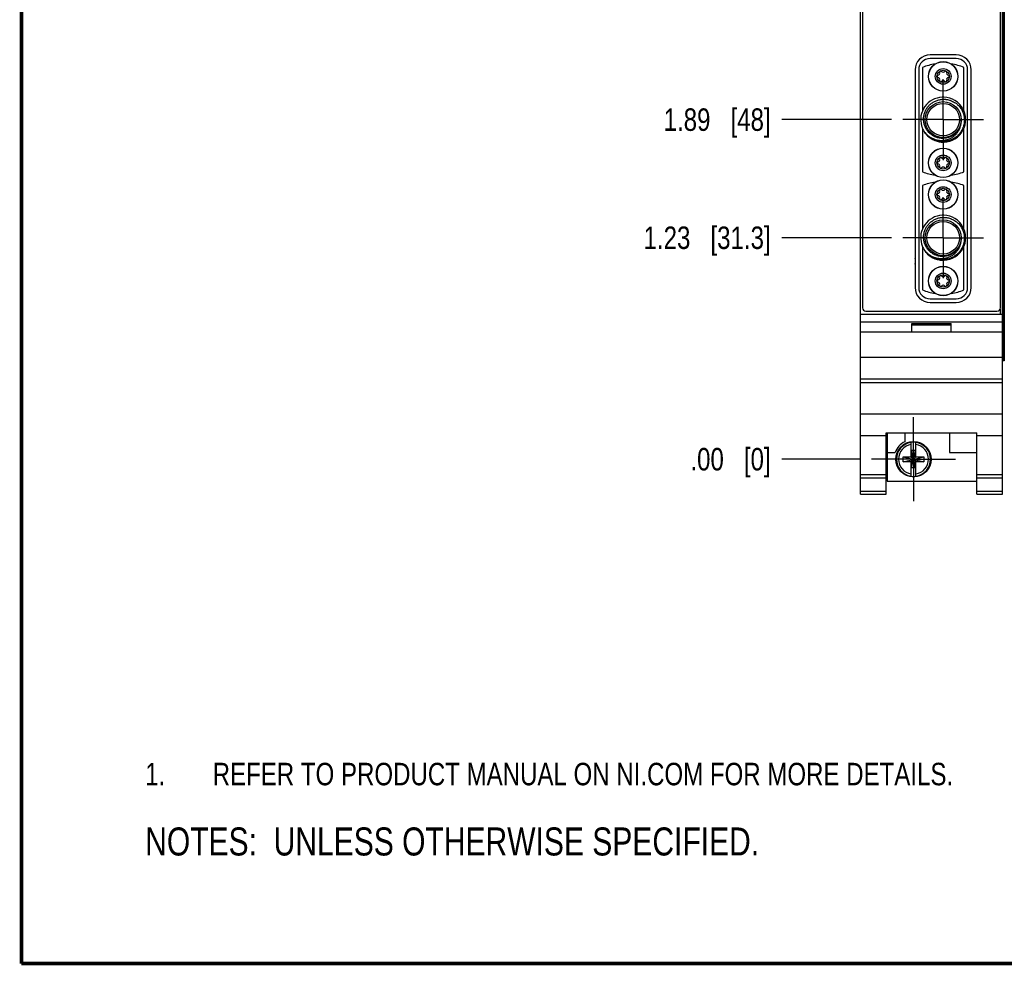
# Model space of a CAD drawing. Header units: inches. Extents: x 0.2 to 16.8, y 0.2 to 10.8.
# Tile 1 of 14: x 0.2 to 5.7, y 0.2 to 5.5. Entities that reach past the tile are written whole.
import ezdxf

# ---------------------------------------------------------------- set-up
doc = ezdxf.new("R2010")
doc.units = ezdxf.units.IN
doc.header["$LTSCALE"] = 0.935
doc.header["$MEASUREMENT"] = 0
doc.linetypes.add('CENTER', pattern=[0.6, 0.375, -0.075, 0.075, -0.075])
doc.layers.get('0').update_dxf_attribs({"linetype": 'CONTINUOUS'})
for name, color, linetype in [('02___PRT_ALL_AXES', 7, 'CONTINUOUS'), ('DEFAULT_1', 7, 'CENTER'), ('DETAIL', 7, 'CONTINUOUS'), ('DIMENSIONS', 7, 'CONTINUOUS')]:
    doc.layers.add(name, color=color, linetype=linetype)
doc.styles.get("Standard").update_dxf_attribs({"font": 'txt', "width": 0.8})
doc.dimstyles.new('DIMSTYLE_1', dxfattribs={"dimtxt": 0.125, "dimasz": 0.18, "dimexe": 0.125, "dimexo": 0.0625, "dimgap": 0.03125, "dimtad": 0, "dimtih": 1, "dimtoh": 1, "dimzin": 4, "dimdsep": 46, "dimtxsty": 'STANDARD', "dimblk": '_FILLED', "dimblk1": '_FILLED', "dimblk2": '_FILLED', "dimcen": 0.09, "dimadec": 0, "dimazin": 0, "dimtp": 0.001, "dimtm": 0.001, "dimtfac": 1, "dimtofl": 0, "dimtmove": 0, "dimatfit": 3, "dimldrblk": '_FILLED', "dimfxl": 1, "dimtolj": 1, "dimtzin": 4, "dimarcsym": 0})
doc.dimstyles.new('DIMSTYLE_2', dxfattribs={"dimtxt": 0.125, "dimasz": 0.18, "dimexe": 0.125, "dimexo": 0.0625, "dimgap": 0.03125, "dimtad": 0, "dimtih": 1, "dimtoh": 1, "dimzin": 4, "dimdsep": 46, "dimtxsty": 'STANDARD', "dimblk": '_FILLED', "dimblk1": '_FILLED', "dimblk2": '_FILLED', "dimcen": 0.09, "dimadec": 0, "dimazin": 0, "dimtfac": 1, "dimtofl": 0, "dimtmove": 0, "dimatfit": 3, "dimldrblk": '_FILLED', "dimfxl": 1, "dimtolj": 1, "dimtzin": 4, "dimarcsym": 0})

# ---------------------------------------------------------------- blocks, each defined once
blk = doc.blocks.new('CUSTOM_NOTE_BL0', base_point=(3.6751, 1.3124))
at = {"color": 2, "linetype": 'CONTINUOUS', "width": 0.8}
for s, p in [('1.', (0.9376, 1.2498)), ('REFER TO PRODUCT MANUAL ON NI.COM FOR MORE DETAILS.', (1.3125, 1.25))]:
    blk.add_text(s, height=0.125, dxfattribs=at).set_placement(p)
blk = doc.blocks.new('*D4')
at = {"layer": 'DIMENSIONS', "color": 2, "linetype": 'CONTINUOUS'}
blk.add_line((5.0855, 4.2956), (4.4765, 4.2956), dxfattribs=at)
at = {"layer": 'DIMENSIONS', "color": 2, "linetype": 'CONTINUOUS', "insert": (4.414, 4.3581), "char_height": 0.125, "width": 1.125, "attachment_point": 3, "line_spacing_factor": 0.9}
blk.add_mtext('1.23{\\Ftxt.shx;\\W1.000000;\\H0.125000; }[31.3]', dxfattribs=at)
blk = doc.blocks.new('_FILLED')
at = {"color": 0, "linetype": 'BYBLOCK'}
blk.add_solid([(0, 0), (-1, 0.174), (-1, -0.174)], dxfattribs=at)
blk = doc.blocks.new('*D5')
at = {"layer": 'DIMENSIONS', "color": 2, "linetype": 'CONTINUOUS'}
blk.add_line((4.9115, 3.0637), (4.4765, 3.0637), dxfattribs=at)
at = {"layer": 'DIMENSIONS', "color": 2, "linetype": 'CONTINUOUS', "insert": (4.414, 3.1262), "char_height": 0.125, "width": 0.725, "attachment_point": 3, "line_spacing_factor": 0.9}
blk.add_mtext('.00{\\Ftxt.shx;\\W1.000000;\\H0.125000; }[0]', dxfattribs=at)
blk = doc.blocks.new('*D6')
at = {"layer": 'DIMENSIONS', "color": 2, "linetype": 'CONTINUOUS'}
blk.add_line((5.0855, 4.9526), (4.4765, 4.9526), dxfattribs=at)
at = {"layer": 'DIMENSIONS', "color": 2, "linetype": 'CONTINUOUS', "insert": (4.414, 5.0151), "char_height": 0.125, "width": 0.925, "attachment_point": 3, "line_spacing_factor": 0.9}
blk.add_mtext('1.89{\\Ftxt.shx;\\W1.000000;\\H0.125000; }[48]', dxfattribs=at)
blk = doc.blocks.new('*D7')
at = {"layer": 'DIMENSIONS', "color": 2, "linetype": 'CONTINUOUS'}
blk.add_line((5.0855, 6.3526), (4.4765, 6.3526), dxfattribs=at)
at = {"layer": 'DIMENSIONS', "color": 2, "linetype": 'CONTINUOUS', "insert": (4.414, 6.4151), "char_height": 0.125, "width": 1.125, "attachment_point": 3, "line_spacing_factor": 0.9}
blk.add_mtext('3.29{\\Ftxt.shx;\\W1.000000;\\H0.125000; }[83.5]', dxfattribs=at)
blk = doc.blocks.new('*D8')
at = {"layer": 'DIMENSIONS', "color": 2, "linetype": 'CONTINUOUS'}
blk.add_line((4.902, 7.8846), (4.4765, 7.8846), dxfattribs=at)
at = {"layer": 'DIMENSIONS', "color": 2, "linetype": 'CONTINUOUS', "insert": (4.414, 7.9471), "char_height": 0.125, "width": 1.225, "attachment_point": 3, "line_spacing_factor": 0.9}
blk.add_mtext('4.82{\\Ftxt.shx;\\W1.000000;\\H0.125000; }[122.5]', dxfattribs=at)
blk = doc.blocks.new('*D9')
at = {"layer": 'DIMENSIONS', "color": 2, "linetype": 'CONTINUOUS'}
for p, q in [((4.6158, 8.1128), (4.4765, 8.1128)), ((4.7396, 8.0066), (4.6158, 8.1128)), ((4.8515, 8.0066), (4.7396, 8.0066))]:
    blk.add_line(p, q, dxfattribs=at)
at = {"layer": 'DIMENSIONS', "color": 2, "linetype": 'CONTINUOUS', "insert": (4.414, 8.1753), "char_height": 0.125, "width": 1.225, "attachment_point": 3, "line_spacing_factor": 0.9}
blk.add_mtext('4.94{\\Ftxt.shx;\\W1.000000;\\H0.125000; }[125.6]', dxfattribs=at)
blk = doc.blocks.new('NOTES_HEADER_BL1', base_point=(3.1215, 0.9375))
at = {"layer": 'DETAIL', "color": 2, "linetype": 'CONTINUOUS', "width": 0.8}
blk.add_text('NOTES:  UNLESS OTHERWISE SPECIFIED.', height=0.156, dxfattribs=at).set_placement((0.9375, 0.8595))

msp = doc.modelspace()

# ---------------------------------------------------------------- linework, layer by layer
at = {"color": 7, "linetype": 'CONTINUOUS'}
for p, q in [((4.914, 2.8687), (4.914, 8.0066)), ((5.702, 2.8687), (5.702, 8.0066)), ((4.924, 7.9766), (4.924, 3.9066)), ((5.692, 3.9066), (5.692, 7.9766)), ((5.446, 5.3126), (5.3, 5.3126)), ((5.446, 5.2926), (5.3, 5.2926)), ((5.217, 5.2296), (5.217, 4.0186)), ((5.237, 5.2296), (5.237, 4.0186)), ((5.258, 5.2432), (5.258, 5.0007)), ((5.488, 5.0012), (5.488, 5.2432)), ((5.509, 4.0186), (5.509, 5.2296)), ((5.529, 4.0186), (5.529, 5.2296)), ((5.258, 4.9037), (5.258, 4.662)), ((5.488, 4.662), (5.488, 4.9037)), ((5.258, 4.5862), (5.258, 4.3437)), ((5.488, 4.3442), (5.488, 4.5862)), ((5.258, 4.2467), (5.258, 4.005)), ((5.488, 4.005), (5.488, 4.2467)), ((5.3, 3.9556), (5.446, 3.9556)), ((4.944, 3.8866), (5.672, 3.8866)), ((5.3, 3.9356), (5.446, 3.9356)), ((4.914, 3.8707), (5.702, 3.8707)), ((4.914, 3.8277), (5.702, 3.8277)), ((5.198, 3.8177), (5.418, 3.8177)), ((5.198, 3.7707), (5.198, 3.8177)), ((5.198, 3.8107), (5.418, 3.8107)), ((5.418, 3.7707), (5.418, 3.8177)), ((5.702, 3.7707), (4.914, 3.7707)), ((4.914, 3.6307), (5.702, 3.6307)), ((5.7128, 3.6106), (5.702, 3.6106)), ((4.914, 3.5107), (5.702, 3.5107)), ((4.914, 3.4912), (5.702, 3.4912)), ((4.914, 3.3154), (5.702, 3.3154)), ((4.914, 3.1957), (5.056, 3.1957)), ((5.056, 3.211), (5.56, 3.211)), ((5.056, 2.8687), (5.056, 3.211)), ((5.062, 3.211), (5.062, 2.9417)), ((5.159, 3.211), (5.159, 3.1611)), ((5.409, 3.211), (5.409, 3.1017)), ((5.56, 2.8687), (5.56, 3.211)), ((5.56, 3.1957), (5.702, 3.1957)), ((5.1942, 3.0754), (5.1942, 3.1583)), ((5.2218, 3.0754), (5.2218, 3.1583)), ((5.062, 3.1017), (5.1059, 3.1017)), ((5.1509, 3.0499), (5.2651, 3.0775)), ((5.1509, 3.0775), (5.1942, 3.0775)), ((5.1509, 3.0775), (5.2651, 3.0499)), ((5.1509, 3.0499), (5.1509, 3.0775)), ((5.1942, 3.0754), (5.1963, 3.0754)), ((5.2197, 3.1122), (5.1963, 3.1122)), ((5.2197, 3.0152), (5.1963, 3.1122)), ((5.1963, 3.1122), (5.1963, 3.0754)), ((5.1963, 3.0152), (5.2197, 3.1122)), ((5.1963, 3.0754), (5.2197, 3.052)), ((5.1963, 3.052), (5.2197, 3.0754)), ((5.2197, 3.0754), (5.2197, 3.1122)), ((5.2218, 3.0754), (5.2197, 3.0754)), ((5.2218, 3.0775), (5.2651, 3.0775)), ((5.2651, 3.0775), (5.2651, 3.0499)), ((5.409, 3.1017), (5.56, 3.1017)), ((5.1942, 3.0499), (5.1509, 3.0499)), ((5.1942, 3.052), (5.1963, 3.052)), ((5.1942, 2.9691), (5.1942, 3.052)), ((5.1963, 3.052), (5.1963, 3.0152)), ((5.2197, 3.0152), (5.1963, 3.0152)), ((5.2218, 3.052), (5.2197, 3.052)), ((5.2197, 3.0152), (5.2197, 3.052)), ((5.2218, 2.9691), (5.2218, 3.052)), ((5.2651, 3.0499), (5.2218, 3.0499)), ((4.914, 2.9787), (5.056, 2.9787)), ((4.914, 2.9595), (5.056, 2.9595)), ((5.56, 2.9787), (5.702, 2.9787)), ((5.56, 2.9595), (5.702, 2.9595)), ((5.062, 2.9417), (5.56, 2.9417)), ((4.914, 2.8866), (5.056, 2.8866)), ((4.914, 2.8687), (5.056, 2.8687)), ((5.56, 2.8866), (5.702, 2.8866)), ((5.56, 2.8687), (5.702, 2.8687))]:
    msp.add_line(p, q, dxfattribs=at)
at = {"color": 9, "linetype": 'CONTINUOUS'}
for p, q in [((5.704, 7.6106), (5.704, 3.6106)), ((5.7126, 7.6106), (5.7126, 3.6106)), ((5.69, 3.8991), (5.69, 3.8707))]:
    msp.add_line(p, q, dxfattribs=at)
at = {"color": 7, "linetype": 'CONTINUOUS', "const_width": 0.02}
for points in [[(0.25, 10.7586), (0.25, 0.2586)], [(0.25, 0.2586), (16.75, 0.2586)]]:
    msp.add_lwpolyline(points, dxfattribs=at)
at = {"color": 7, "linetype": 'CONTINUOUS'}
for centre, radius in [((5.373, 5.1931), 0.082), ((5.373, 5.1931), 0.0345), ((5.373, 4.9526), 0.1), ((5.373, 4.9526), 0.0905), ((5.373, 4.7121), 0.082), ((5.373, 4.7121), 0.0345), ((5.373, 4.5361), 0.082), ((5.373, 4.5361), 0.0345), ((5.373, 4.2956), 0.1), ((5.373, 4.2956), 0.0905), ((5.373, 4.0551), 0.082), ((5.373, 4.0551), 0.0345), ((5.208, 3.0637), 0.098)]:
    msp.add_circle(centre, radius, dxfattribs=at)
at = {"color": 9, "linetype": 'CONTINUOUS'}
for centre in [(5.373, 5.1931), (5.373, 4.7121), (5.373, 4.5361), (5.373, 4.0551)]:
    msp.add_circle(centre, 0.0813, dxfattribs=at)
at = {"color": 7, "linetype": 'CONTINUOUS'}
for centre, radius, start, end in [((5.3, 5.2296), 0.083, 90, 180), ((5.446, 5.2296), 0.083, 0, 90), ((5.3, 5.2296), 0.063, 90, 180), ((5.373, 4.9526), 0.3125, 98.2979, 111.5923), ((5.373, 4.9526), 0.3125, 68.4077, 81.7021), ((5.446, 5.2296), 0.063, 0, 90), ((5.3422, 5.2109), 0.012, 278.9424, 21.0576), ((5.359, 5.2174), 0.006, 38.9424, 201.0576), ((5.373, 5.2287), 0.012, 218.9424, 321.0576), ((5.387, 5.2174), 0.006, 338.9424, 141.0576), ((5.4038, 5.2109), 0.012, 158.9424, 261.0576), ((5.345, 5.1931), 0.006, 98.9424, 261.0576), ((5.3422, 5.1753), 0.012, 338.9424, 81.0576), ((5.359, 5.1689), 0.006, 158.9424, 321.0576), ((5.373, 5.1576), 0.012, 38.9424, 141.0576), ((5.387, 5.1689), 0.006, 218.9424, 21.0576), ((5.4038, 5.1753), 0.012, 98.9424, 201.0576), ((5.401, 5.1931), 0.006, 278.9424, 81.0576), ((5.373, 4.9526), 0.125, 92.9026, 196.2223), ((5.373, 4.9525), 0.1251, 88.0314, 92.8999), ((5.373, 4.9526), 0.125, 28.5739, 88.0297), ((5.373, 4.9526), 0.125, 264.601, 23.5189), ((5.3731, 4.9527), 0.1249, 23.5162, 28.5769), ((5.3731, 4.9526), 0.1251, 196.2231, 199.105), ((5.373, 4.9526), 0.125, 199.1051, 201.1415), ((5.3729, 4.9526), 0.1249, 201.1434, 206.0675), ((5.3732, 4.9527), 0.1252, 206.0654, 210.9763), ((5.3727, 4.9524), 0.1247, 210.9761, 213.0212), ((5.3731, 4.9527), 0.1252, 213.0197, 215.2173), ((5.3712, 4.9548), 0.1247, 214.3259, 216.5318), ((5.373, 4.9526), 0.125, 215.2191, 259.7651), ((5.373, 4.9527), 0.1251, 259.7685, 264.5993), ((5.345, 4.7121), 0.006, 98.9424, 261.0576), ((5.3422, 4.7299), 0.012, 278.9424, 21.0576), ((5.359, 4.7364), 0.006, 38.9424, 201.0576), ((5.373, 4.7477), 0.012, 218.9424, 321.0576), ((5.387, 4.7364), 0.006, 338.9424, 141.0576), ((5.4038, 4.7299), 0.012, 158.9424, 261.0576), ((5.401, 4.7121), 0.006, 278.9424, 81.0576), ((5.373, 4.9526), 0.3125, 248.4077, 261.7021), ((5.3422, 4.6943), 0.012, 338.9424, 81.0576), ((5.359, 4.6879), 0.006, 158.9424, 321.0576), ((5.373, 4.6766), 0.012, 38.9424, 141.0576), ((5.387, 4.6879), 0.006, 218.9424, 21.0576), ((5.4038, 4.6943), 0.012, 98.9424, 201.0576), ((5.373, 4.9526), 0.3125, 278.2979, 291.5923), ((5.373, 4.2956), 0.3125, 98.2979, 111.5923), ((5.373, 4.2956), 0.3125, 68.4077, 81.7021), ((5.3422, 4.5539), 0.012, 278.9424, 21.0576), ((5.359, 4.5604), 0.006, 38.9424, 201.0576), ((5.373, 4.5717), 0.012, 218.9424, 321.0576), ((5.387, 4.5604), 0.006, 338.9424, 141.0576), ((5.4038, 4.5539), 0.012, 158.9424, 261.0576), ((5.345, 4.5361), 0.006, 98.9424, 261.0576), ((5.3422, 4.5183), 0.012, 338.9424, 81.0576), ((5.359, 4.5119), 0.006, 158.9424, 321.0576), ((5.373, 4.5006), 0.012, 38.9424, 141.0576), ((5.387, 4.5119), 0.006, 218.9424, 21.0576), ((5.4038, 4.5183), 0.012, 98.9424, 201.0576), ((5.401, 4.5361), 0.006, 278.9424, 81.0576), ((5.373, 4.2956), 0.125, 92.9026, 196.2223), ((5.373, 4.2955), 0.1251, 88.0314, 92.8999), ((5.373, 4.2956), 0.125, 28.5739, 88.0297), ((5.373, 4.2956), 0.125, 264.601, 23.5189), ((5.3731, 4.2957), 0.1249, 23.5162, 28.5769), ((5.3731, 4.2956), 0.1251, 196.2231, 199.105), ((5.373, 4.2956), 0.125, 199.1051, 201.1415), ((5.3729, 4.2956), 0.1249, 201.1434, 206.0675), ((5.3732, 4.2957), 0.1252, 206.0654, 210.9763), ((5.3727, 4.2954), 0.1247, 210.9761, 213.0212), ((5.3731, 4.2957), 0.1252, 213.0197, 215.2173), ((5.3712, 4.2978), 0.1247, 214.3259, 216.5318), ((5.373, 4.2956), 0.125, 215.2191, 259.7651), ((5.133, 4.1656), 0.086, 349.1701, 10.8299), ((5.373, 4.2957), 0.1251, 259.7685, 264.5993), ((5.345, 4.0551), 0.006, 98.9424, 261.0576), ((5.3422, 4.0729), 0.012, 278.9424, 21.0576), ((5.359, 4.0794), 0.006, 38.9424, 201.0576), ((5.373, 4.0907), 0.012, 218.9424, 321.0576), ((5.387, 4.0794), 0.006, 338.9424, 141.0576), ((5.4038, 4.0729), 0.012, 158.9424, 261.0576), ((5.401, 4.0551), 0.006, 278.9424, 81.0576), ((5.3, 4.0186), 0.083, 180, 270), ((5.3, 4.0186), 0.063, 180, 270), ((5.373, 4.2956), 0.3125, 248.4077, 261.7021), ((5.3422, 4.0373), 0.012, 338.9424, 81.0576), ((5.359, 4.0309), 0.006, 158.9424, 321.0576), ((5.373, 4.0196), 0.012, 38.9424, 141.0576), ((5.387, 4.0309), 0.006, 218.9424, 21.0576), ((5.4038, 4.0373), 0.012, 98.9424, 201.0576), ((5.373, 4.2956), 0.3125, 278.2979, 291.5923), ((5.446, 4.0186), 0.083, 270, 360), ((5.446, 4.0186), 0.063, 270, 360), ((4.944, 3.9066), 0.02, 180, 270), ((5.672, 3.9066), 0.02, 270, 360), ((5.208, 3.0637), 0.109, 116.7143, 159.5968), ((5.208, 3.0637), 0.0956, 81.7166, 98.2834), ((5.208, 3.0637), 0.0956, 261.7166, 278.2834)]:
    msp.add_arc(centre, radius, start, end, dxfattribs=at)
at = {"color": 9, "linetype": 'CONTINUOUS'}
for radius, start, end in [(0.0947, 98.3637, 261.6363), (0.0832, 99.5336, 260.4664), (0.0947, 278.3637, 81.6363), (0.0832, 279.5336, 80.4664)]:
    msp.add_arc((5.208, 3.0637), radius, start, end, dxfattribs=at)
at = {"color": 7, "linetype": 'CONTINUOUS'}
for points, knots in [([(5.2651, 4.9693), (5.2655, 4.9726), (5.2666, 4.979), (5.2692, 4.9886), (5.2726, 4.9978), (5.2768, 5.0067), (5.2818, 5.0153), (5.2876, 5.0233), (5.294, 5.0308), (5.3011, 5.0376), (5.3087, 5.0439), (5.3169, 5.0494), (5.3255, 5.0542), (5.3345, 5.0582), (5.3438, 5.0614), (5.3534, 5.0638), (5.3632, 5.0653), (5.3697, 5.0658), (5.373, 5.0659)], [0, 0, 0, 0, 0.062499, 0.124999, 0.187498, 0.249998, 0.312497, 0.374997, 0.437497, 0.499997, 0.562497, 0.624997, 0.687499, 0.749998, 0.812491, 0.874999, 0.937525, 1, 1, 1, 1]), ([(5.373, 5.0659), (5.377, 5.066), (5.3831, 5.0658), (5.3911, 5.0649), (5.3991, 5.0636), (5.4069, 5.0617), (5.4146, 5.0591), (5.4221, 5.0562), (5.4312, 5.0518), (5.4397, 5.0464), (5.4462, 5.0416), (5.4509, 5.0378), (5.4554, 5.0337), (5.461, 5.0279), (5.4675, 5.0202), (5.4743, 5.0101), (5.479, 5.0012), (5.4822, 4.9938), (5.4844, 4.9882), (5.4862, 4.9824), (5.4877, 4.9765), (5.4889, 4.9706), (5.4902, 4.9626), (5.4909, 4.9526), (5.4907, 4.9425), (5.4898, 4.9344), (5.4889, 4.9285), (5.4876, 4.9225), (5.4861, 4.9167), (5.4842, 4.9109), (5.4814, 4.9034), (5.4771, 4.8942), (5.4719, 4.8856), (5.4673, 4.879), (5.4636, 4.8742), (5.4596, 4.8696), (5.4554, 4.8653), (5.451, 4.8611), (5.4448, 4.8559), (5.4367, 4.85), (5.428, 4.8449), (5.4207, 4.8413), (5.4151, 4.839), (5.4095, 4.8369), (5.4037, 4.8351), (5.3978, 4.8335), (5.3899, 4.8319), (5.3819, 4.8309), (5.3739, 4.8304), (5.3658, 4.8304), (5.3598, 4.8308), (5.3558, 4.8313)], [0, 0, 0, 0, 0.031235, 0.046869, 0.0625, 0.093743, 0.109369, 0.124996, 0.15624, 0.187484, 0.203112, 0.218739, 0.234366, 0.249994, 0.281238, 0.312482, 0.343726, 0.359353, 0.374981, 0.390608, 0.406236, 0.421863, 0.43749, 0.468735, 0.49998, 0.515607, 0.531234, 0.546862, 0.562489, 0.578117, 0.593744, 0.624989, 0.656234, 0.671861, 0.687489, 0.703116, 0.718744, 0.734371, 0.749999, 0.781244, 0.812489, 0.828117, 0.843744, 0.859372, 0.874999, 0.890627, 0.906254, 0.9375, 0.953127, 0.968754, 1, 1, 1, 1]), ([(5.4728, 4.9458), (5.4727, 4.9423), (5.4722, 4.9371), (5.471, 4.9301), (5.4694, 4.9233), (5.4673, 4.9165), (5.4647, 4.91), (5.4625, 4.9052), (5.46, 4.9005), (5.4573, 4.896), (5.4544, 4.8916), (5.4502, 4.886), (5.4444, 4.8793), (5.4379, 4.8734), (5.4324, 4.869), (5.4281, 4.8659), (5.4237, 4.8631), (5.4191, 4.8605), (5.4144, 4.8581), (5.4079, 4.8553), (5.3996, 4.8523), (5.3893, 4.8499), (5.3789, 4.8485), (5.3701, 4.8482), (5.363, 4.8485), (5.356, 4.8491), (5.3491, 4.8503), (5.3423, 4.852), (5.3355, 4.8541), (5.329, 4.8566), (5.3226, 4.8596), (5.3164, 4.863), (5.309, 4.8677), (5.3007, 4.8743), (5.2931, 4.8816), (5.2874, 4.8884), (5.2833, 4.894), (5.2794, 4.8999), (5.276, 4.9061), (5.273, 4.9125), (5.2704, 4.919), (5.2683, 4.9257), (5.2666, 4.9326), (5.2653, 4.9395), (5.2643, 4.9482), (5.2641, 4.9588), (5.2646, 4.9658), (5.2651, 4.9693)], [0, 0, 0, 0, 0.03124, 0.046875, 0.062507, 0.09375, 0.109376, 0.125003, 0.140631, 0.156259, 0.171887, 0.187515, 0.21876, 0.250005, 0.265633, 0.28126, 0.296888, 0.312516, 0.328144, 0.343772, 0.375017, 0.406263, 0.437508, 0.468754, 0.484382, 0.50001, 0.531256, 0.546884, 0.562511, 0.593757, 0.609385, 0.625013, 0.656259, 0.687506, 0.718752, 0.749998, 0.765626, 0.781254, 0.812501, 0.828129, 0.843757, 0.875003, 0.890631, 0.906259, 0.937506, 0.968753, 1, 1, 1, 1]), ([(5.2682, 4.8845), (5.27, 4.8822), (5.2738, 4.8776), (5.2799, 4.8712), (5.2865, 4.8652), (5.2935, 4.8598), (5.3008, 4.8548), (5.3085, 4.8505), (5.3165, 4.8467), (5.3248, 4.8434), (5.3333, 4.8409), (5.3419, 4.8389), (5.3507, 4.8377), (5.3595, 4.837), (5.3684, 4.8371), (5.3758, 4.8377), (5.3816, 4.8386), (5.3874, 4.8396), (5.3946, 4.8414), (5.403, 4.8442), (5.4112, 4.8476), (5.419, 4.8517), (5.4266, 4.8564), (5.4337, 4.8616), (5.4403, 4.8675), (5.4465, 4.8738), (5.4521, 4.8807), (5.4571, 4.888), (5.4615, 4.8957), (5.4653, 4.9037), (5.4683, 4.912), (5.4706, 4.9206), (5.4722, 4.9293), (5.473, 4.9381), (5.473, 4.944), (5.4729, 4.947)], [0, 0, 0, 0, 0.031259, 0.06254, 0.093817, 0.125084, 0.15635, 0.187616, 0.218882, 0.250146, 0.281409, 0.31267, 0.34393, 0.375189, 0.406446, 0.437702, 0.453332, 0.468962, 0.500214, 0.531465, 0.562714, 0.593962, 0.625208, 0.656452, 0.687694, 0.718935, 0.750173, 0.781409, 0.812643, 0.843876, 0.875105, 0.90633, 0.937557, 0.968792, 1, 1, 1, 1]), ([(5.3558, 4.8313), (5.3516, 4.8318), (5.3454, 4.8328), (5.3372, 4.8349), (5.3312, 4.8367), (5.3253, 4.8389), (5.3195, 4.8413), (5.3138, 4.8441), (5.3064, 4.8481), (5.2976, 4.8539), (5.2894, 4.8605), (5.2833, 4.8663), (5.2775, 4.8723), (5.2735, 4.8772), (5.271, 4.8806)], [0, 0, 0, 0, 0.124974, 0.187482, 0.249989, 0.312497, 0.375005, 0.437513, 0.500023, 0.624996, 0.74996, 0.812473, 0.875002, 1, 1, 1, 1]), ([(5.2651, 4.3123), (5.2655, 4.3156), (5.2666, 4.322), (5.2692, 4.3316), (5.2726, 4.3408), (5.2768, 4.3497), (5.2818, 4.3583), (5.2876, 4.3663), (5.294, 4.3738), (5.3011, 4.3806), (5.3087, 4.3869), (5.3169, 4.3924), (5.3255, 4.3972), (5.3345, 4.4012), (5.3438, 4.4044), (5.3534, 4.4068), (5.3632, 4.4083), (5.3697, 4.4088), (5.373, 4.4089)], [0, 0, 0, 0, 0.062499, 0.124999, 0.187498, 0.249998, 0.312497, 0.374997, 0.437497, 0.499997, 0.562497, 0.624997, 0.687499, 0.749998, 0.812491, 0.874999, 0.937525, 1, 1, 1, 1]), ([(5.373, 4.4089), (5.377, 4.409), (5.3831, 4.4088), (5.3911, 4.4079), (5.3991, 4.4066), (5.4069, 4.4047), (5.4146, 4.4021), (5.4221, 4.3992), (5.4312, 4.3948), (5.4397, 4.3894), (5.4462, 4.3846), (5.4509, 4.3808), (5.4554, 4.3767), (5.461, 4.3709), (5.4675, 4.3632), (5.4743, 4.3531), (5.479, 4.3442), (5.4822, 4.3368), (5.4844, 4.3312), (5.4862, 4.3254), (5.4877, 4.3195), (5.4889, 4.3136), (5.4902, 4.3056), (5.4909, 4.2956), (5.4907, 4.2855), (5.4898, 4.2774), (5.4889, 4.2715), (5.4876, 4.2655), (5.4861, 4.2597), (5.4842, 4.2539), (5.4814, 4.2464), (5.4771, 4.2372), (5.4719, 4.2286), (5.4673, 4.222), (5.4636, 4.2172), (5.4596, 4.2126), (5.4554, 4.2083), (5.451, 4.2041), (5.4448, 4.1989), (5.4367, 4.193), (5.428, 4.1879), (5.4207, 4.1843), (5.4151, 4.182), (5.4095, 4.1799), (5.4037, 4.1781), (5.3978, 4.1765), (5.3899, 4.1749), (5.3819, 4.1739), (5.3739, 4.1734), (5.3658, 4.1734), (5.3598, 4.1738), (5.3558, 4.1743)], [0, 0, 0, 0, 0.031235, 0.046869, 0.0625, 0.093743, 0.109369, 0.124996, 0.15624, 0.187484, 0.203112, 0.218739, 0.234366, 0.249994, 0.281238, 0.312482, 0.343726, 0.359353, 0.374981, 0.390608, 0.406236, 0.421863, 0.43749, 0.468735, 0.49998, 0.515607, 0.531234, 0.546862, 0.562489, 0.578117, 0.593744, 0.624989, 0.656234, 0.671861, 0.687489, 0.703116, 0.718744, 0.734371, 0.749999, 0.781244, 0.812489, 0.828117, 0.843744, 0.859372, 0.874999, 0.890627, 0.906254, 0.9375, 0.953127, 0.968754, 1, 1, 1, 1]), ([(5.4728, 4.2888), (5.4727, 4.2853), (5.4722, 4.2801), (5.471, 4.2731), (5.4694, 4.2663), (5.4673, 4.2595), (5.4647, 4.253), (5.4625, 4.2482), (5.46, 4.2435), (5.4573, 4.239), (5.4544, 4.2346), (5.4502, 4.229), (5.4444, 4.2223), (5.4379, 4.2164), (5.4324, 4.212), (5.4281, 4.2089), (5.4237, 4.2061), (5.4191, 4.2035), (5.4144, 4.2011), (5.4079, 4.1983), (5.3996, 4.1953), (5.3893, 4.1929), (5.3789, 4.1915), (5.3701, 4.1912), (5.363, 4.1915), (5.356, 4.1921), (5.3491, 4.1933), (5.3423, 4.195), (5.3355, 4.1971), (5.329, 4.1996), (5.3226, 4.2026), (5.3164, 4.206), (5.309, 4.2107), (5.3007, 4.2173), (5.2931, 4.2246), (5.2874, 4.2314), (5.2833, 4.237), (5.2794, 4.2429), (5.276, 4.2491), (5.273, 4.2555), (5.2704, 4.262), (5.2683, 4.2687), (5.2666, 4.2756), (5.2653, 4.2825), (5.2643, 4.2912), (5.2641, 4.3018), (5.2646, 4.3088), (5.2651, 4.3123)], [0, 0, 0, 0, 0.03124, 0.046875, 0.062507, 0.09375, 0.109376, 0.125003, 0.140631, 0.156259, 0.171887, 0.187515, 0.21876, 0.250005, 0.265633, 0.28126, 0.296888, 0.312516, 0.328144, 0.343772, 0.375017, 0.406263, 0.437508, 0.468754, 0.484382, 0.50001, 0.531256, 0.546884, 0.562511, 0.593757, 0.609385, 0.625013, 0.656259, 0.687506, 0.718752, 0.749998, 0.765626, 0.781254, 0.812501, 0.828129, 0.843757, 0.875003, 0.890631, 0.906259, 0.937506, 0.968753, 1, 1, 1, 1]), ([(5.2682, 4.2275), (5.27, 4.2252), (5.2738, 4.2206), (5.2799, 4.2142), (5.2865, 4.2082), (5.2935, 4.2028), (5.3008, 4.1978), (5.3085, 4.1935), (5.3165, 4.1897), (5.3248, 4.1864), (5.3333, 4.1839), (5.3419, 4.1819), (5.3507, 4.1807), (5.3595, 4.18), (5.3684, 4.1801), (5.3758, 4.1807), (5.3816, 4.1816), (5.3874, 4.1826), (5.3946, 4.1844), (5.403, 4.1872), (5.4112, 4.1906), (5.419, 4.1947), (5.4266, 4.1994), (5.4337, 4.2046), (5.4403, 4.2105), (5.4465, 4.2168), (5.4521, 4.2237), (5.4571, 4.231), (5.4615, 4.2387), (5.4653, 4.2467), (5.4683, 4.255), (5.4706, 4.2636), (5.4722, 4.2723), (5.473, 4.2811), (5.473, 4.287), (5.4729, 4.29)], [0, 0, 0, 0, 0.031259, 0.06254, 0.093817, 0.125084, 0.15635, 0.187616, 0.218882, 0.250146, 0.281409, 0.31267, 0.34393, 0.375189, 0.406446, 0.437702, 0.453332, 0.468962, 0.500214, 0.531465, 0.562714, 0.593962, 0.625208, 0.656452, 0.687694, 0.718935, 0.750173, 0.781409, 0.812643, 0.843876, 0.875105, 0.90633, 0.937557, 0.968792, 1, 1, 1, 1]), ([(5.3558, 4.1743), (5.3516, 4.1748), (5.3454, 4.1758), (5.3372, 4.1779), (5.3312, 4.1797), (5.3253, 4.1819), (5.3195, 4.1843), (5.3138, 4.1871), (5.3064, 4.1911), (5.2976, 4.1969), (5.2894, 4.2035), (5.2833, 4.2093), (5.2775, 4.2153), (5.2735, 4.2202), (5.271, 4.2236)], [0, 0, 0, 0, 0.124974, 0.187482, 0.249989, 0.312497, 0.375005, 0.437513, 0.500023, 0.624996, 0.74996, 0.812473, 0.875002, 1, 1, 1, 1])]:
    msp.add_open_spline(points, degree=3, knots=knots, dxfattribs=at)
at = {"layer": '02___PRT_ALL_AXES', "color": 7, "linetype": 'CONTINUOUS'}
for centre in [(5.373, 5.1931), (5.373, 4.7121), (5.373, 4.5361), (5.373, 4.0551)]:
    msp.add_circle(centre, 0.0436, dxfattribs=at)
at = {"layer": 'DEFAULT_1', "color": 7, "linetype": 'CENTER'}
for p, q in [((5.373, 4.9526), (5.373, 5.1776)), ((5.373, 4.9526), (5.148, 4.9526)), ((5.373, 4.9526), (5.598, 4.9526)), ((5.373, 4.9526), (5.373, 4.7276)), ((5.373, 4.2956), (5.373, 4.5206)), ((5.373, 4.2956), (5.148, 4.2956)), ((5.373, 4.2956), (5.598, 4.2956)), ((5.373, 4.2956), (5.373, 4.0706)), ((5.208, 3.0637), (5.208, 3.2977)), ((5.208, 3.0637), (4.974, 3.0637)), ((5.208, 3.0637), (5.442, 3.0637)), ((5.208, 3.0637), (5.208, 2.8297))]:
    msp.add_line(p, q, dxfattribs=at)

# ---------------------------------------------------------------- block references
at = {"color": 2, "linetype": 'CONTINUOUS'}
msp.add_blockref('CUSTOM_NOTE_BL0', (3.6751, 1.3124), dxfattribs=at)
at = {"layer": 'DETAIL', "color": 2, "linetype": 'CONTINUOUS'}
msp.add_blockref('NOTES_HEADER_BL1', (3.1215, 0.9375), dxfattribs=at)

# ---------------------------------------------------------------- dimensions: what is measured, and where the dimension line sits
at = {"layer": 'DIMENSIONS', "color": 2, "linetype": 'CONTINUOUS'}
for feature_location, offset, origin, dimstyle, picture, middle in [((4.8515, 8.0066), (-0.375, 0.1062), (4.914, 3.0637), 'DIMSTYLE_1', '*D9', (3.8015, 8.1128)), ((4.902, 7.8846), (-0.4255, 0), (4.9645, 3.0637), 'DIMSTYLE_1', '*D8', (3.8015, 7.8846)), ((5.0855, 6.3526), (-0.609, 0), (5.148, 3.0637), 'DIMSTYLE_1', '*D7', (3.8515, 6.3526)), ((5.0855, 4.9526), (-0.609, 0), (5.148, 3.0637), 'DIMSTYLE_1', '*D6', (3.9515, 4.9526)), ((5.0855, 4.2956), (-0.609, 0), (4.974, 3.0637), 'DIMSTYLE_1', '*D4', (3.8515, 4.2956)), ((4.9115170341, 3.0636988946), (-0.435, 0), (4.9740170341, 3.0636988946), 'DIMSTYLE_2', '*D5', (4.0515170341, 3.0636988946))]:
    dim = msp.add_ordinate_dim(feature_location=feature_location, offset=offset, dtype=0, origin=origin, dimstyle=dimstyle, dxfattribs=at)
    dim.commit()
    dim.dimension.update_dxf_attribs({"geometry": picture, "text_midpoint": middle})

doc.saveas('drawing.dxf')
